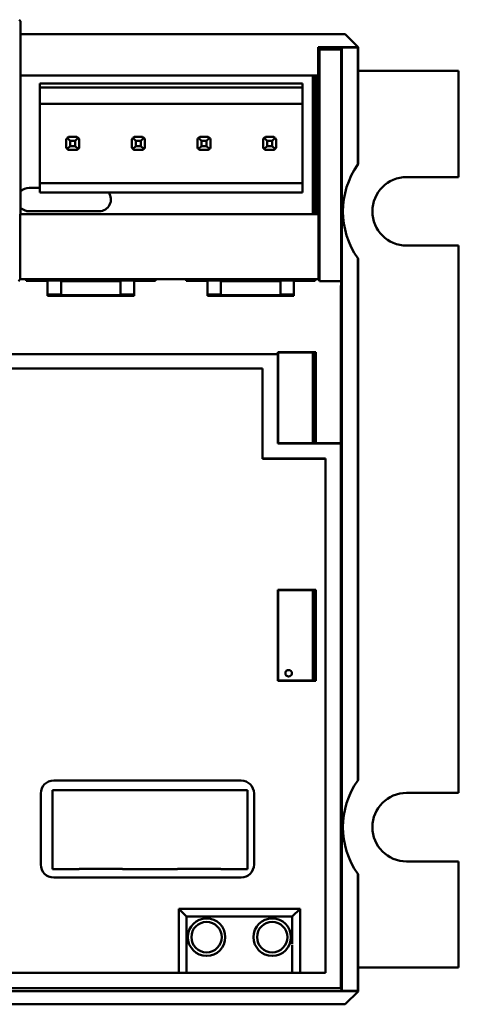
# Model space of a CAD drawing. Header units: millimetres. Extents: x 71 to 291, y 86 to 236.
# Tile 3 of 5: x 137 to 171, y 86 to 162. Entities that reach past the tile are written whole.
import ezdxf

# ---------------------------------------------------------------- set-up
doc = ezdxf.new("R2010")
doc.units = ezdxf.units.MM
doc.layers.add('Arêtes visibles(celduc)', color=7, linetype='Continuous', lineweight=50)

msp = doc.modelspace()

# ---------------------------------------------------------------- linework, layer by layer
at = {"layer": 'Arêtes visibles(celduc)'}
for p, q in [((137.247, 162.307), (137.37, 162.184)), ((137.37, 162.184), (137.37, 161.184)), ((137.367, 161.184), (162.484, 161.184)), ((137.367, 157.983), (137.367, 161.184)), ((162.484, 161.184), (163.484, 160.184)), ((160.483, 160.006), (160.399, 160.175)), ((160.399, 160.175), (160.399, 157.983)), ((163.484, 160.175), (160.399, 160.175)), ((160.483, 160.006), (162.17, 160.006)), ((160.483, 142.105), (160.483, 160.006)), ((162.231, 160.128), (162.17, 160.006)), ((162.17, 160.006), (162.17, 142.105)), ((163.452, 160.149), (162.231, 160.128)), ((162.231, 160.128), (162.231, 87.255)), ((163.452, 160.149), (163.497, 160.149)), ((163.452, 151.108), (163.452, 160.149)), ((163.484, 160.175), (163.484, 160.184)), ((163.484, 160.175), (163.497, 160.149)), ((163.497, 160.149), (163.497, 151.149)), ((171.237, 158.341), (163.497, 158.341)), ((171.237, 150.141), (171.237, 158.341)), ((160.399, 157.983), (137.367, 157.983)), ((137.367, 147.282), (137.367, 157.983)), ((159.987, 147.282), (159.987, 157.983)), ((160.161, 157.983), (160.161, 147.282)), ((160.23, 157.822), (160.23, 157.983)), ((160.23, 157.822), (160.399, 157.822)), ((160.285, 157.766), (160.23, 157.822)), ((160.399, 157.766), (160.285, 157.766)), ((160.285, 157.766), (160.285, 147.282)), ((160.399, 147.282), (160.399, 157.983)), ((159.177, 157.371), (138.857, 157.371)), ((138.857, 157.371), (138.857, 157.061)), ((159.177, 157.061), (138.857, 157.061)), ((138.857, 157.061), (138.857, 155.801)), ((159.177, 157.371), (159.177, 157.061)), ((159.177, 157.061), (159.177, 155.801)), ((159.177, 155.801), (138.857, 155.801)), ((138.857, 155.801), (138.857, 149.671)), ((159.177, 155.801), (159.177, 149.671)), ((140.897, 152.41), (140.897, 153.073)), ((140.972, 153.165), (141.197, 152.941)), ((141.065, 153.241), (141.728, 153.241)), ((141.597, 152.941), (141.821, 153.165)), ((141.897, 153.073), (141.897, 152.41)), ((145.977, 152.41), (145.977, 153.073)), ((146.277, 152.941), (146.052, 153.165)), ((146.145, 153.241), (146.808, 153.241)), ((146.901, 153.165), (146.677, 152.941)), ((146.977, 153.073), (146.977, 152.41)), ((151.057, 152.41), (151.057, 153.073)), ((151.132, 153.165), (151.357, 152.941)), ((151.225, 153.241), (151.888, 153.241)), ((151.757, 152.941), (151.981, 153.165)), ((152.057, 153.073), (152.057, 152.41)), ((156.137, 152.41), (156.137, 153.073)), ((156.437, 152.941), (156.212, 153.165)), ((156.305, 153.241), (156.968, 153.241)), ((157.061, 153.165), (156.837, 152.941)), ((157.137, 153.073), (157.137, 152.41)), ((141.197, 152.541), (140.972, 152.317)), ((141.728, 152.241), (141.065, 152.241)), ((141.197, 152.941), (141.197, 152.541)), ((141.597, 152.941), (141.197, 152.941)), ((141.597, 152.541), (141.197, 152.541)), ((141.597, 152.541), (141.597, 152.941)), ((141.821, 152.317), (141.597, 152.541)), ((146.052, 152.317), (146.277, 152.541)), ((146.808, 152.241), (146.145, 152.241)), ((146.677, 152.941), (146.277, 152.941)), ((146.277, 152.941), (146.277, 152.541)), ((146.277, 152.541), (146.677, 152.541)), ((146.677, 152.941), (146.677, 152.541)), ((146.677, 152.541), (146.901, 152.317)), ((151.357, 152.541), (151.132, 152.317)), ((151.888, 152.241), (151.225, 152.241)), ((151.357, 152.941), (151.357, 152.541)), ((151.757, 152.941), (151.357, 152.941)), ((151.757, 152.541), (151.357, 152.541)), ((151.757, 152.541), (151.757, 152.941)), ((151.981, 152.317), (151.757, 152.541)), ((156.212, 152.317), (156.437, 152.541)), ((156.968, 152.241), (156.305, 152.241)), ((156.837, 152.941), (156.437, 152.941)), ((156.437, 152.941), (156.437, 152.541)), ((156.437, 152.541), (156.837, 152.541)), ((156.837, 152.941), (156.837, 152.541)), ((156.837, 152.541), (157.061, 152.317)), ((167.237, 150.141), (171.237, 150.141)), ((138.018, 149.301), (138.857, 149.301)), ((159.177, 149.671), (138.857, 149.671)), ((138.857, 149.671), (138.857, 148.941)), ((159.177, 149.671), (159.177, 148.941)), ((159.177, 148.941), (138.857, 148.941)), ((137.341, 142.248), (137.341, 147.282)), ((137.341, 147.282), (160.412, 147.282)), ((143.451, 147.501), (138.018, 147.501)), ((160.412, 147.282), (160.412, 142.248)), ((171.237, 144.841), (167.237, 144.841)), ((171.237, 102.541), (171.237, 144.841)), ((163.452, 103.508), (163.452, 143.874)), ((163.497, 143.834), (163.497, 103.549)), ((137.197, 142.105), (137.341, 142.248)), ((137.341, 142.248), (160.412, 142.248)), ((137.807, 142.115), (137.807, 142.229)), ((139.457, 142.115), (137.807, 142.115)), ((138.307, 142.238), (138.407, 142.238)), ((138.907, 142.229), (138.907, 142.138)), ((138.907, 142.138), (140.507, 142.138)), ((138.907, 142.138), (138.907, 142.115)), ((139.457, 142.096), (139.457, 142.115)), ((139.457, 142.096), (139.457, 140.949)), ((140.507, 142.138), (140.507, 142.101)), ((140.507, 142.101), (145.107, 142.101)), ((140.507, 142.101), (140.507, 141.023)), ((145.107, 142.138), (146.707, 142.138)), ((145.107, 142.101), (145.107, 142.138)), ((145.107, 142.101), (145.107, 141.023)), ((146.157, 142.115), (146.157, 142.096)), ((147.807, 142.115), (146.157, 142.115)), ((146.157, 140.949), (146.157, 142.096)), ((146.707, 142.138), (146.707, 142.229)), ((146.707, 142.138), (146.707, 142.115)), ((147.207, 142.238), (147.307, 142.238)), ((147.807, 142.229), (147.807, 142.115)), ((150.166, 142.115), (150.166, 142.229)), ((151.816, 142.115), (150.166, 142.115)), ((150.666, 142.238), (150.766, 142.238)), ((151.266, 142.229), (151.266, 142.138)), ((151.266, 142.138), (152.866, 142.138)), ((151.266, 142.138), (151.266, 142.115)), ((151.816, 142.096), (151.816, 142.115)), ((151.816, 142.096), (151.816, 140.949)), ((152.866, 142.138), (152.866, 142.101)), ((152.866, 142.101), (157.466, 142.101)), ((152.866, 142.101), (152.866, 141.023)), ((157.466, 142.138), (159.066, 142.138)), ((157.466, 142.101), (157.466, 142.138)), ((157.466, 142.101), (157.466, 141.023)), ((158.516, 142.115), (158.516, 142.096)), ((160.166, 142.115), (158.516, 142.115)), ((158.516, 140.949), (158.516, 142.096)), ((159.066, 142.138), (159.066, 142.229)), ((159.066, 142.138), (159.066, 142.115)), ((159.566, 142.238), (159.666, 142.238)), ((160.166, 142.229), (160.166, 142.115)), ((160.412, 142.248), (160.483, 142.105)), ((162.17, 142.105), (160.483, 142.105)), ((162.17, 142.105), (162.166, 142.096)), ((140.507, 141.061), (139.457, 141.061)), ((146.157, 140.949), (139.457, 140.949)), ((145.107, 141.023), (140.507, 141.023)), ((146.157, 141.061), (145.107, 141.061)), ((152.866, 141.061), (151.816, 141.061)), ((158.516, 140.949), (151.816, 140.949)), ((157.466, 141.023), (152.866, 141.023)), ((158.516, 141.061), (157.466, 141.061)), ((162.146, 139.756), (162.148, 129.569)), ((85.277, 136.462), (157.274, 136.462)), ((85.287, 136.452), (157.263, 136.452)), ((157.263, 136.452), (157.274, 136.462)), ((157.263, 129.557), (157.263, 136.452)), ((157.293, 136.586), (157.273, 136.606)), ((157.274, 136.462), (157.273, 136.606)), ((157.273, 136.606), (160.212, 136.606)), ((157.293, 136.586), (157.293, 129.586)), ((160.193, 136.586), (157.293, 136.586)), ((159.987, 129.586), (159.987, 136.586)), ((160.161, 136.586), (160.161, 129.586)), ((160.193, 136.586), (160.212, 136.606)), ((160.193, 129.586), (160.193, 136.586)), ((160.21, 129.569), (160.212, 136.606)), ((135.659, 135.353), (156.086, 135.353)), ((156.081, 135.348), (135.665, 135.348)), ((156.081, 135.348), (156.086, 135.353)), ((156.081, 128.375), (156.081, 135.348)), ((156.086, 128.38), (156.086, 135.353)), ((157.293, 129.586), (157.263, 129.557)), ((157.263, 129.557), (162.141, 129.557)), ((157.293, 129.586), (160.193, 129.586)), ((160.193, 129.586), (160.21, 129.569)), ((160.21, 129.569), (162.148, 129.569)), ((162.148, 129.569), (162.141, 129.557)), ((162.141, 129.557), (162.141, 87.434)), ((156.081, 128.375), (156.086, 128.38)), ((160.949, 128.375), (156.081, 128.375)), ((160.954, 128.38), (156.086, 128.38)), ((160.954, 128.38), (160.949, 128.375)), ((160.949, 88.626), (160.949, 128.375)), ((160.954, 128.38), (160.954, 88.626)), ((157.268, 118.242), (160.217, 118.242)), ((157.293, 118.217), (157.268, 118.242)), ((157.268, 111.193), (157.268, 118.242)), ((160.193, 118.217), (157.293, 118.217)), ((157.293, 118.217), (157.293, 111.217)), ((159.987, 111.217), (159.987, 118.217)), ((160.161, 118.217), (160.161, 111.217)), ((160.193, 118.217), (160.217, 118.242)), ((160.193, 111.217), (160.193, 118.217)), ((160.217, 118.242), (160.217, 111.193)), ((157.293, 111.217), (157.268, 111.193)), ((160.217, 111.193), (157.268, 111.193)), ((157.293, 111.217), (160.193, 111.217)), ((160.193, 111.217), (160.217, 111.193)), ((139.826, 96.646), (139.826, 102.746)), ((139.826, 102.746), (154.926, 102.746)), ((139.926, 103.496), (154.426, 103.496)), ((154.926, 102.746), (154.926, 96.646)), ((138.926, 96.996), (138.926, 102.496)), ((155.426, 102.496), (155.426, 96.996)), ((167.237, 102.541), (171.237, 102.541)), ((141.895, 96.646), (141.895, 96.677)), ((141.895, 96.677), (145.256, 96.677)), ((145.256, 96.677), (145.256, 96.646)), ((149.495, 96.646), (149.495, 96.677)), ((149.495, 96.677), (152.856, 96.677)), ((152.856, 96.677), (152.856, 96.646)), ((171.237, 97.241), (167.237, 97.241)), ((171.237, 89.041), (171.237, 97.241)), ((141.895, 96.646), (139.826, 96.646)), ((154.426, 95.996), (139.926, 95.996)), ((149.495, 96.646), (145.256, 96.646)), ((154.926, 96.646), (152.856, 96.646)), ((163.452, 87.234), (163.452, 96.274)), ((163.497, 96.234), (163.497, 87.234)), ((158.987, 93.591), (149.607, 93.591)), ((150.207, 92.991), (149.607, 93.591)), ((149.607, 93.591), (149.607, 88.626)), ((150.207, 92.991), (158.387, 92.991)), ((150.207, 88.626), (150.207, 92.991)), ((158.387, 92.991), (158.987, 93.591)), ((158.387, 91.955), (158.387, 92.991)), ((158.987, 88.626), (158.987, 93.591)), ((158.387, 90.862), (158.387, 91.92)), ((158.387, 88.626), (158.387, 90.793)), ((160.954, 88.626), (135.09, 88.626)), ((171.237, 89.041), (163.497, 89.041)), ((163.488, 87.216), (131.769, 87.216)), ((133.994, 87.434), (162.141, 87.434)), ((162.141, 87.434), (162.231, 87.255)), ((162.231, 87.255), (163.452, 87.234)), ((163.488, 87.199), (162.48, 86.199)), ((163.452, 87.234), (163.497, 87.234)), ((163.497, 87.234), (163.488, 87.216)), ((163.488, 87.199), (163.488, 87.216)), ((131.751, 86.199), (162.48, 86.199))]:
    msp.add_line(p, q, dxfattribs=at)
for centre, radius in [((158.107, 111.785), 0.254), ((151.757, 91.391), 1.45), ((151.757, 91.391), 1.175), ((156.837, 91.391), 1.45), ((156.837, 91.391), 1.175)]:
    msp.add_circle(centre, radius, dxfattribs=at)
for centre, radius, start, end in [((141.397, 152.741), 0.6, 135, 146.44269), ((141.397, 152.741), 0.6, 123.55731, 135), ((141.397, 152.741), 0.6, 45, 56.44269), ((141.397, 152.741), 0.6, 33.55731, 45), ((146.477, 152.741), 0.6, 135, 146.44269), ((146.477, 152.741), 0.6, 123.55731, 135), ((146.477, 152.741), 0.6, 45, 56.44269), ((146.477, 152.741), 0.6, 33.55731, 45), ((151.557, 152.741), 0.6, 135, 146.44269), ((151.557, 152.741), 0.6, 123.55731, 135), ((151.557, 152.741), 0.6, 45, 56.44269), ((151.557, 152.741), 0.6, 33.55731, 45), ((156.637, 152.741), 0.6, 135, 146.44269), ((156.637, 152.741), 0.6, 123.55731, 135), ((156.637, 152.741), 0.6, 45, 56.44269), ((156.637, 152.741), 0.6, 33.55731, 45), ((141.397, 152.741), 0.6, 213.55731, 225), ((141.397, 152.741), 0.6, 225, 236.44269), ((141.397, 152.741), 0.6, 303.55731, 315), ((141.397, 152.741), 0.6, 315, 326.44269), ((146.477, 152.741), 0.6, 213.55731, 225), ((146.477, 152.741), 0.6, 225, 236.44269), ((146.477, 152.741), 0.6, 303.55731, 315), ((146.477, 152.741), 0.6, 315, 326.44269), ((151.557, 152.741), 0.6, 213.55731, 225), ((151.557, 152.741), 0.6, 225, 236.44269), ((151.557, 152.741), 0.6, 303.55731, 315), ((151.557, 152.741), 0.6, 315, 326.44269), ((156.637, 152.741), 0.6, 213.55731, 225), ((156.637, 152.741), 0.6, 225, 236.44269), ((156.637, 152.741), 0.6, 303.55731, 315), ((156.637, 152.741), 0.6, 315, 326.44269), ((166.737, 147.491), 4.886, 131.53055, 132.24612), ((167.237, 147.491), 2.65, 90, 270), ((138.013, 148.401), 0.9, 89.6485, 135.85065), ((143.451, 148.401), 0.9, 270, 36.8699), ((138.013, 148.401), 0.9, 224.14935, 270.3515), ((166.737, 147.491), 4.886, 227.75388, 228.46945), ((166.737, 99.891), 4.886, 131.53055, 132.24612), ((139.926, 102.496), 1, 90, 180), ((154.426, 102.496), 1, 0, 90), ((167.237, 99.891), 2.65, 90, 270), ((139.926, 96.996), 1, 180, 270), ((154.426, 96.996), 1, 270, 0), ((166.737, 99.891), 4.886, 227.75388, 228.46945)]:
    msp.add_arc(centre, radius, start, end, dxfattribs=at)
for centre, major_axis, ratio, start_param, end_param in [((169.695, 147.491), (7.386, 0), 0.91629, 2.577798, 3.705387), ((138.307, 142.229), (-0.5, 0), 0.017455, 4.712389, 6.283185), ((138.407, 142.229), (-0.5, 0), 0.017455, 3.141593, 4.712389), ((147.207, 142.229), (-0.5, 0), 0.017455, 4.712389, 6.283185), ((147.307, 142.229), (-0.5, 0), 0.017455, 3.141593, 4.712389), ((150.666, 142.229), (-0.5, 0), 0.017455, 4.712389, 6.283185), ((150.766, 142.229), (-0.5, 0), 0.017455, 3.141593, 4.712389), ((159.566, 142.229), (-0.5, 0), 0.017455, 4.712389, 6.283185), ((159.666, 142.229), (0.5, 0), 0.017455, 0, 1.570796), ((162.166, 139.797), (0, -2.3), 0.008727, 3.159046, 4.729842), ((169.695, 99.891), (7.386, 0), 0.91629, 2.577798, 3.705387)]:
    msp.add_ellipse(centre, major_axis=major_axis, ratio=ratio, start_param=start_param, end_param=end_param, dxfattribs=at)

doc.saveas('drawing.dxf')
